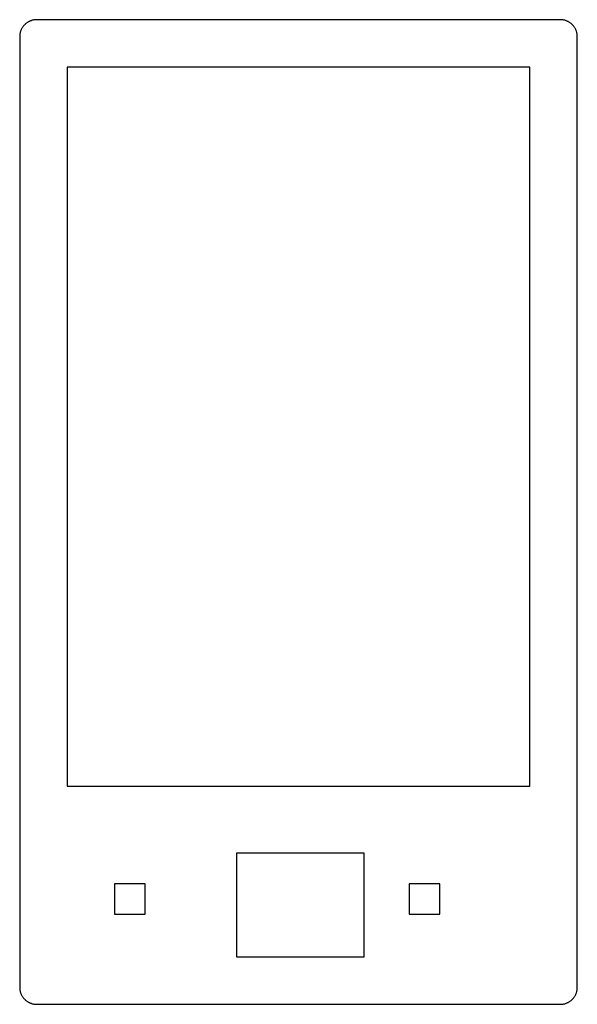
# Model space of a CAD drawing. Header units: millimetres. Extents: x -163 to -71, y 2 to 164.
import ezdxf

# ---------------------------------------------------------------- set-up
doc = ezdxf.new("R2010")
doc.units = ezdxf.units.MM
doc.header["$MEASUREMENT"] = 0
doc.layers.add('Default', color=18, linetype='Continuous', true_color=0x000000)
doc.layers.add('TEXT', color=18, linetype='Continuous', true_color=0x000000)

msp = doc.modelspace()

# ---------------------------------------------------------------- linework, layer by layer
at = {"layer": 'Default'}
msp.add_lwpolyline([(-127, 10), (-106, 10), (-106, 27), (-127, 27)], close=True, dxfattribs=at)
at = {"layer": 'TEXT'}
for points in [[(-159.8, 163.8), (-159.9, 163.8), (-159.99, 163.79), (-160.09, 163.79), (-160.18, 163.77), (-160.28, 163.76), (-160.37, 163.74), (-160.46, 163.72), (-160.56, 163.7), (-160.65, 163.67), (-160.74, 163.64), (-160.83, 163.6), (-160.92, 163.57), (-161, 163.53), (-161.09, 163.49), (-161.17, 163.44), (-161.26, 163.39), (-161.34, 163.34), (-161.42, 163.29), (-161.49, 163.23), (-161.57, 163.17), (-161.64, 163.11), (-161.71, 163.05), (-161.78, 162.98), (-161.85, 162.91), (-161.91, 162.84), (-161.97, 162.77), (-162.03, 162.69), (-162.09, 162.61), (-162.14, 162.54), (-162.19, 162.45), (-162.24, 162.37), (-162.29, 162.29), (-162.33, 162.2), (-162.37, 162.12), (-162.41, 162.03), (-162.44, 161.94), (-162.47, 161.85), (-162.5, 161.76), (-162.52, 161.66), (-162.54, 161.57), (-162.56, 161.48), (-162.57, 161.38), (-162.59, 161.29), (-162.59, 161.19), (-162.6, 161.1), (-162.6, 161)], [(-73.8, 163.8), (-159.8, 163.8)], [(-71, 161), (-71, 161.1), (-71.01, 161.19), (-71.02, 161.29), (-71.03, 161.38), (-71.04, 161.48), (-71.06, 161.57), (-71.08, 161.66), (-71.1, 161.76), (-71.13, 161.85), (-71.16, 161.94), (-71.2, 162.03), (-71.23, 162.12), (-71.27, 162.2), (-71.31, 162.29), (-71.36, 162.37), (-71.41, 162.45), (-71.46, 162.54), (-71.51, 162.61), (-71.57, 162.69), (-71.63, 162.77), (-71.69, 162.84), (-71.75, 162.91), (-71.82, 162.98), (-71.89, 163.05), (-71.96, 163.11), (-72.03, 163.17), (-72.11, 163.23), (-72.19, 163.29), (-72.26, 163.34), (-72.35, 163.39), (-72.43, 163.44), (-72.51, 163.49), (-72.6, 163.53), (-72.68, 163.57), (-72.77, 163.6), (-72.86, 163.64), (-72.95, 163.67), (-73.04, 163.7), (-73.14, 163.72), (-73.23, 163.74), (-73.32, 163.76), (-73.42, 163.77), (-73.51, 163.79), (-73.61, 163.79), (-73.7, 163.8), (-73.8, 163.8)], [(-162.6, 161), (-162.6, 5)], [(-71, 5), (-71, 161)], [(-162.6, 5), (-162.6, 4.9), (-162.59, 4.81), (-162.59, 4.71), (-162.57, 4.62), (-162.56, 4.52), (-162.54, 4.43), (-162.52, 4.34), (-162.5, 4.24), (-162.47, 4.15), (-162.44, 4.06), (-162.41, 3.97), (-162.37, 3.88), (-162.33, 3.8), (-162.29, 3.71), (-162.24, 3.63), (-162.19, 3.55), (-162.14, 3.46), (-162.09, 3.39), (-162.03, 3.31), (-161.97, 3.23), (-161.91, 3.16), (-161.85, 3.09), (-161.78, 3.02), (-161.71, 2.95), (-161.64, 2.89), (-161.57, 2.83), (-161.49, 2.77), (-161.42, 2.71), (-161.34, 2.66), (-161.26, 2.61), (-161.17, 2.56), (-161.09, 2.51), (-161, 2.47), (-160.92, 2.43), (-160.83, 2.4), (-160.74, 2.36), (-160.65, 2.33), (-160.56, 2.3), (-160.46, 2.28), (-160.37, 2.26), (-160.28, 2.24), (-160.18, 2.23), (-160.09, 2.21), (-159.99, 2.21), (-159.9, 2.2), (-159.8, 2.2)], [(-73.8, 2.2), (-73.7, 2.2), (-73.61, 2.21), (-73.51, 2.21), (-73.42, 2.23), (-73.32, 2.24), (-73.23, 2.26), (-73.14, 2.28), (-73.04, 2.3), (-72.95, 2.33), (-72.86, 2.36), (-72.77, 2.4), (-72.68, 2.43), (-72.6, 2.47), (-72.51, 2.51), (-72.43, 2.56), (-72.35, 2.61), (-72.26, 2.66), (-72.19, 2.71), (-72.11, 2.77), (-72.03, 2.83), (-71.96, 2.89), (-71.89, 2.95), (-71.82, 3.02), (-71.75, 3.09), (-71.69, 3.16), (-71.63, 3.23), (-71.57, 3.31), (-71.51, 3.39), (-71.46, 3.46), (-71.41, 3.55), (-71.36, 3.63), (-71.31, 3.71), (-71.27, 3.8), (-71.23, 3.88), (-71.2, 3.97), (-71.16, 4.06), (-71.13, 4.15), (-71.1, 4.24), (-71.08, 4.34), (-71.06, 4.43), (-71.04, 4.52), (-71.03, 4.62), (-71.02, 4.71), (-71.01, 4.81), (-71, 4.9), (-71, 5)], [(-159.8, 2.2), (-73.8, 2.2)]]:
    msp.add_lwpolyline(points, dxfattribs=at)
for points in [[(-147, 17), (-142, 17), (-142, 22), (-147, 22)], [(-98.6, 17), (-93.6, 17), (-93.6, 22), (-98.6, 22)]]:
    msp.add_lwpolyline(points, close=True, dxfattribs=at)
msp.add_polyline3d([(-78.8, 38, -4), (-78.8, 156, -4), (-154.8, 156, -8.5), (-154.8, 38, -4)], close=True, dxfattribs=at)

doc.saveas('drawing.dxf')
